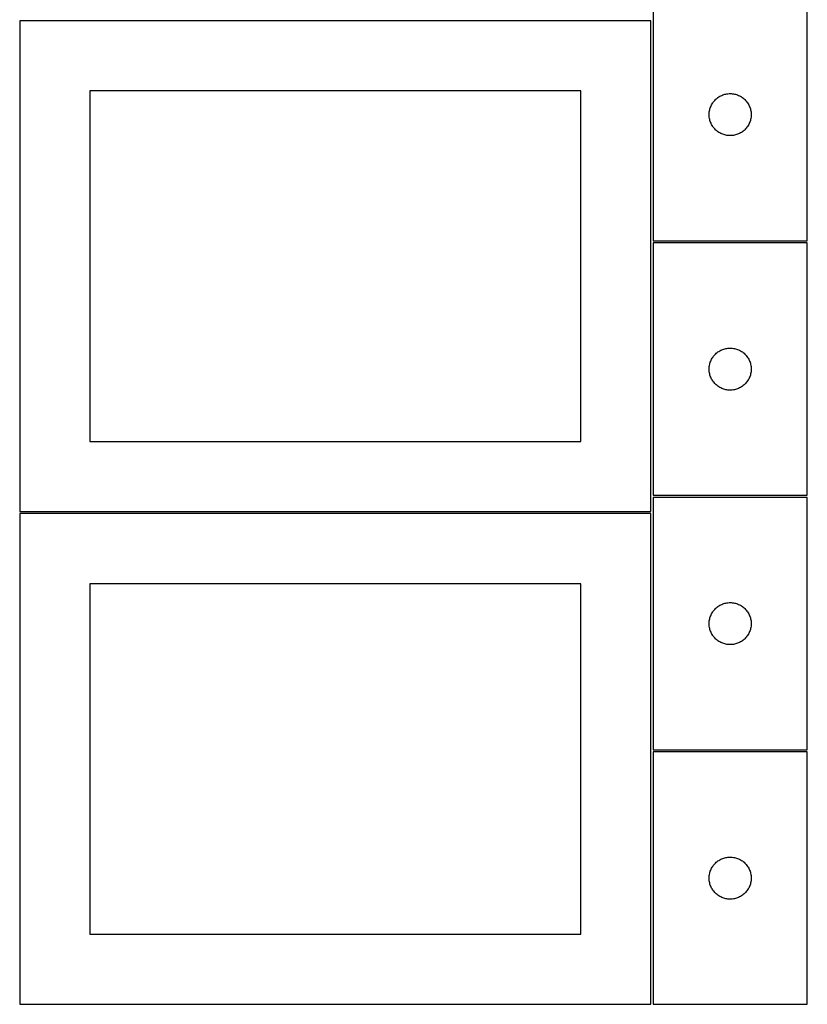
# Model space of a CAD drawing. Header units: millimetres. Extents: x 7 to 1493, y 7 to 2993.
# Tile 2 of 12: x 910 to 1471, y 7 to 709. Entities that reach past the tile are written whole.
import ezdxf

# ---------------------------------------------------------------- set-up
doc = ezdxf.new("R2010")
doc.units = ezdxf.units.MM
doc.layers.add('CUT', color=7, linetype='CONTINUOUS', true_color=0x000000)

msp = doc.modelspace()

# ---------------------------------------------------------------- linework, layer by layer
at = {"layer": 'CUT'}
for p, q in [((1361.099121, 731.09903), (1361.099121, 551.09903)), ((1471.099121, 551.09903), (1471.099121, 731.09903)), ((1359.574236, 708.049512), (909.574236, 708.049512)), ((909.574236, 708.049512), (909.574236, 358.049512)), ((1359.574236, 358.049512), (1359.574236, 708.049512)), ((1309.574236, 658.049512), (959.574236, 658.049512)), ((959.574236, 658.049512), (959.574236, 408.049512)), ((1309.574236, 408.049512), (1309.574236, 658.049512)), ((1406.789978, 652.860827), (1407.407804, 653.324455)), ((1407.407804, 653.324455), (1408.048678, 653.755663)), ((1408.048678, 653.755663), (1408.7109, 654.153309)), ((1408.7109, 654.153309), (1409.392714, 654.516336)), ((1409.392714, 654.516336), (1410.092312, 654.843784)), ((1410.092312, 654.843784), (1410.807839, 655.134782)), ((1410.807839, 655.134782), (1411.537398, 655.388561)), ((1411.537398, 655.388561), (1412.279054, 655.604446)), ((1412.279054, 655.604446), (1413.03084, 655.781865)), ((1413.03084, 655.781865), (1413.790762, 655.920348)), ((1413.790762, 655.920348), (1414.556806, 656.019528)), ((1414.556806, 656.019528), (1415.326939, 656.079141)), ((1415.326939, 656.079141), (1416.099121, 656.09903)), ((1416.099121, 656.09903), (1416.871302, 656.079141)), ((1416.871302, 656.079141), (1417.641436, 656.019528)), ((1417.641436, 656.019528), (1418.407479, 655.920348)), ((1418.407479, 655.920348), (1419.167402, 655.781865)), ((1419.167402, 655.781865), (1419.919187, 655.604446)), ((1419.919187, 655.604446), (1420.660843, 655.388561)), ((1420.660843, 655.388561), (1421.390402, 655.134782)), ((1421.390402, 655.134782), (1422.105929, 654.843784)), ((1422.105929, 654.843784), (1422.805528, 654.516336)), ((1422.805528, 654.516336), (1423.487342, 654.153309)), ((1423.487342, 654.153309), (1424.149564, 653.755663)), ((1424.149564, 653.755663), (1424.790437, 653.324455)), ((1424.790437, 653.324455), (1425.408263, 652.860827)), ((1401.931782, 646.027166), (1402.204261, 646.749948)), ((1402.204261, 646.749948), (1402.513587, 647.457746)), ((1402.513587, 647.457746), (1402.858939, 648.148681)), ((1402.858939, 648.148681), (1403.239401, 648.820922)), ((1403.239401, 648.820922), (1403.653965, 649.472686)), ((1403.653965, 649.472686), (1404.101532, 650.102244)), ((1404.101532, 650.102244), (1404.580914, 650.707928)), ((1404.580914, 650.707928), (1405.09084, 651.28813)), ((1405.09084, 651.28813), (1405.629958, 651.841313)), ((1405.629958, 651.841313), (1406.196839, 652.366009)), ((1406.196839, 652.366009), (1406.789978, 652.860827)), ((1425.408263, 652.860827), (1426.001402, 652.366009)), ((1426.001402, 652.366009), (1426.568283, 651.841313)), ((1426.568283, 651.841313), (1427.107401, 651.28813)), ((1427.107401, 651.28813), (1427.617327, 650.707928)), ((1427.617327, 650.707928), (1428.096709, 650.102244)), ((1428.096709, 650.102244), (1428.544276, 649.472686)), ((1428.544276, 649.472686), (1428.95884, 648.820922)), ((1428.95884, 648.820922), (1429.339303, 648.148681)), ((1429.339303, 648.148681), (1429.684655, 647.457746)), ((1429.684655, 647.457746), (1429.99398, 646.749948)), ((1429.99398, 646.749948), (1430.266459, 646.027166)), ((1401.104094, 641.485249), (1401.143858, 642.256662)), ((1401.104094, 640.712811), (1401.104094, 641.485249)), ((1401.143858, 639.941398), (1401.104094, 640.712811)), ((1401.143858, 642.256662), (1401.223281, 643.025005)), ((1401.223281, 639.173055), (1401.143858, 639.941398)), ((1401.223281, 643.025005), (1401.342151, 643.788241)), ((1401.342151, 638.409819), (1401.223281, 639.173055)), ((1401.342151, 643.788241), (1401.500155, 644.544346)), ((1401.500155, 644.544346), (1401.696873, 645.291314)), ((1401.696873, 645.291314), (1401.931782, 646.027166)), ((1430.266459, 646.027166), (1430.501369, 645.291314)), ((1430.501369, 645.291314), (1430.698086, 644.544346)), ((1430.698086, 644.544346), (1430.85609, 643.788241)), ((1430.85609, 643.788241), (1430.974961, 643.025005)), ((1430.974961, 639.173055), (1430.85609, 638.409819)), ((1430.974961, 643.025005), (1431.054384, 642.256662)), ((1431.054384, 639.941398), (1430.974961, 639.173055)), ((1431.054384, 642.256662), (1431.094148, 641.485249)), ((1431.094148, 640.712811), (1431.054384, 639.941398)), ((1431.094148, 641.485249), (1431.094148, 640.712811)), ((1401.500155, 637.653714), (1401.342151, 638.409819)), ((1401.696873, 636.906745), (1401.500155, 637.653714)), ((1401.931782, 636.170894), (1401.696873, 636.906745)), ((1402.204261, 635.448112), (1401.931782, 636.170894)), ((1402.513587, 634.740314), (1402.204261, 635.448112)), ((1402.858939, 634.049379), (1402.513587, 634.740314)), ((1403.239401, 633.377138), (1402.858939, 634.049379)), ((1403.653965, 632.725374), (1403.239401, 633.377138)), ((1404.101532, 632.095816), (1403.653965, 632.725374)), ((1404.580914, 631.490132), (1404.101532, 632.095816)), ((1428.096709, 632.095816), (1427.617327, 631.490132)), ((1428.544276, 632.725374), (1428.096709, 632.095816)), ((1428.95884, 633.377138), (1428.544276, 632.725374)), ((1429.339303, 634.049379), (1428.95884, 633.377138)), ((1429.684655, 634.740314), (1429.339303, 634.049379)), ((1429.99398, 635.448112), (1429.684655, 634.740314)), ((1430.266459, 636.170894), (1429.99398, 635.448112)), ((1430.501369, 636.906745), (1430.266459, 636.170894)), ((1430.698086, 637.653714), (1430.501369, 636.906745)), ((1430.85609, 638.409819), (1430.698086, 637.653714)), ((1405.09084, 630.90993), (1404.580914, 631.490132)), ((1405.629958, 630.356747), (1405.09084, 630.90993)), ((1406.196839, 629.832051), (1405.629958, 630.356747)), ((1406.789978, 629.337233), (1406.196839, 629.832051)), ((1407.407804, 628.873605), (1406.789978, 629.337233)), ((1408.048678, 628.442397), (1407.407804, 628.873605)), ((1408.7109, 628.044751), (1408.048678, 628.442397)), ((1409.392714, 627.681724), (1408.7109, 628.044751)), ((1410.092312, 627.354276), (1409.392714, 627.681724)), ((1410.807839, 627.063278), (1410.092312, 627.354276)), ((1411.537398, 626.809499), (1410.807839, 627.063278)), ((1412.279054, 626.593614), (1411.537398, 626.809499)), ((1413.03084, 626.416195), (1412.279054, 626.593614)), ((1413.790762, 626.277712), (1413.03084, 626.416195)), ((1414.556806, 626.178532), (1413.790762, 626.277712)), ((1415.326939, 626.118919), (1414.556806, 626.178532)), ((1416.099121, 626.09903), (1415.326939, 626.118919)), ((1416.871302, 626.118919), (1416.099121, 626.09903)), ((1417.641436, 626.178532), (1416.871302, 626.118919)), ((1418.407479, 626.277712), (1417.641436, 626.178532)), ((1419.167402, 626.416195), (1418.407479, 626.277712)), ((1419.919187, 626.593614), (1419.167402, 626.416195)), ((1420.660843, 626.809499), (1419.919187, 626.593614)), ((1421.390402, 627.063278), (1420.660843, 626.809499)), ((1422.105929, 627.354276), (1421.390402, 627.063278)), ((1422.805528, 627.681724), (1422.105929, 627.354276)), ((1423.487342, 628.044751), (1422.805528, 627.681724)), ((1424.149564, 628.442397), (1423.487342, 628.044751)), ((1424.790437, 628.873605), (1424.149564, 628.442397)), ((1425.408263, 629.337233), (1424.790437, 628.873605)), ((1426.001402, 629.832051), (1425.408263, 629.337233)), ((1426.568283, 630.356747), (1426.001402, 629.832051)), ((1427.107401, 630.90993), (1426.568283, 630.356747)), ((1427.617327, 631.490132), (1427.107401, 630.90993)), ((1361.099121, 551.09903), (1471.099121, 551.09903)), ((1471.099121, 549.574341), (1361.099121, 549.574341)), ((1361.099121, 549.574341), (1361.099121, 369.574341)), ((1471.099121, 369.574341), (1471.099121, 549.574341)), ((1405.629958, 470.316624), (1406.196839, 470.84132)), ((1406.196839, 470.84132), (1406.789978, 471.336138)), ((1406.789978, 471.336138), (1407.407804, 471.799766)), ((1407.407804, 471.799766), (1408.048678, 472.230975)), ((1408.048678, 472.230975), (1408.7109, 472.62862)), ((1408.7109, 472.62862), (1409.392714, 472.991647)), ((1409.392714, 472.991647), (1410.092312, 473.319095)), ((1410.092312, 473.319095), (1410.807839, 473.610094)), ((1410.807839, 473.610094), (1411.537398, 473.863872)), ((1411.537398, 473.863872), (1412.279054, 474.079757)), ((1412.279054, 474.079757), (1413.03084, 474.257177)), ((1413.03084, 474.257177), (1413.790762, 474.39566)), ((1413.790762, 474.39566), (1414.556806, 474.494839)), ((1414.556806, 474.494839), (1415.326939, 474.554453)), ((1415.326939, 474.554453), (1416.099121, 474.574341)), ((1416.099121, 474.574341), (1416.871302, 474.554453)), ((1416.871302, 474.554453), (1417.641436, 474.494839)), ((1417.641436, 474.494839), (1418.407479, 474.39566)), ((1418.407479, 474.39566), (1419.167402, 474.257177)), ((1419.167402, 474.257177), (1419.919187, 474.079757)), ((1419.919187, 474.079757), (1420.660843, 473.863872)), ((1420.660843, 473.863872), (1421.390402, 473.610094)), ((1421.390402, 473.610094), (1422.105929, 473.319095)), ((1422.105929, 473.319095), (1422.805528, 472.991647)), ((1422.805528, 472.991647), (1423.487342, 472.62862)), ((1423.487342, 472.62862), (1424.149564, 472.230975)), ((1424.149564, 472.230975), (1424.790437, 471.799766)), ((1424.790437, 471.799766), (1425.408263, 471.336138)), ((1425.408263, 471.336138), (1426.001402, 470.84132)), ((1426.001402, 470.84132), (1426.568283, 470.316624)), ((1401.500155, 463.019657), (1401.696873, 463.766626)), ((1401.696873, 463.766626), (1401.931782, 464.502477)), ((1401.931782, 464.502477), (1402.204261, 465.22526)), ((1402.204261, 465.22526), (1402.513587, 465.933057)), ((1402.513587, 465.933057), (1402.858939, 466.623992)), ((1402.858939, 466.623992), (1403.239401, 467.296233)), ((1403.239401, 467.296233), (1403.653965, 467.947997)), ((1403.653965, 467.947997), (1404.101532, 468.577555)), ((1404.101532, 468.577555), (1404.580914, 469.183239)), ((1404.580914, 469.183239), (1405.09084, 469.763441)), ((1405.09084, 469.763441), (1405.629958, 470.316624)), ((1426.568283, 470.316624), (1427.107401, 469.763441)), ((1427.107401, 469.763441), (1427.617327, 469.183239)), ((1427.617327, 469.183239), (1428.096709, 468.577555)), ((1428.096709, 468.577555), (1428.544276, 467.947997)), ((1428.544276, 467.947997), (1428.95884, 467.296233)), ((1428.95884, 467.296233), (1429.339303, 466.623992)), ((1429.339303, 466.623992), (1429.684655, 465.933057)), ((1429.684655, 465.933057), (1429.99398, 465.22526)), ((1429.99398, 465.22526), (1430.266459, 464.502477)), ((1430.266459, 464.502477), (1430.501369, 463.766626)), ((1430.501369, 463.766626), (1430.698086, 463.019657)), ((1401.104094, 459.96056), (1401.143858, 460.731973)), ((1401.104094, 459.188123), (1401.104094, 459.96056)), ((1401.143858, 458.416709), (1401.104094, 459.188123)), ((1401.143858, 460.731973), (1401.223281, 461.500317)), ((1401.223281, 457.648366), (1401.143858, 458.416709)), ((1401.223281, 461.500317), (1401.342151, 462.263553)), ((1401.342151, 456.88513), (1401.223281, 457.648366)), ((1401.342151, 462.263553), (1401.500155, 463.019657)), ((1401.500155, 456.129025), (1401.342151, 456.88513)), ((1430.698086, 463.019657), (1430.85609, 462.263553)), ((1430.85609, 456.88513), (1430.698086, 456.129025)), ((1430.85609, 462.263553), (1430.974961, 461.500317)), ((1430.974961, 457.648366), (1430.85609, 456.88513)), ((1430.974961, 461.500317), (1431.054384, 460.731973)), ((1431.054384, 458.416709), (1430.974961, 457.648366)), ((1431.054384, 460.731973), (1431.094148, 459.96056)), ((1431.094148, 459.188123), (1431.054384, 458.416709)), ((1431.094148, 459.96056), (1431.094148, 459.188123)), ((1401.696873, 455.382057), (1401.500155, 456.129025)), ((1401.931782, 454.646205), (1401.696873, 455.382057)), ((1402.204261, 453.923423), (1401.931782, 454.646205)), ((1402.513587, 453.215625), (1402.204261, 453.923423)), ((1402.858939, 452.52469), (1402.513587, 453.215625)), ((1403.239401, 451.852449), (1402.858939, 452.52469)), ((1403.653965, 451.200685), (1403.239401, 451.852449)), ((1404.101532, 450.571127), (1403.653965, 451.200685)), ((1404.580914, 449.965444), (1404.101532, 450.571127)), ((1405.09084, 449.385241), (1404.580914, 449.965444)), ((1427.617327, 449.965444), (1427.107401, 449.385241)), ((1428.096709, 450.571127), (1427.617327, 449.965444)), ((1428.544276, 451.200685), (1428.096709, 450.571127)), ((1428.95884, 451.852449), (1428.544276, 451.200685)), ((1429.339303, 452.52469), (1428.95884, 451.852449)), ((1429.684655, 453.215625), (1429.339303, 452.52469)), ((1429.99398, 453.923423), (1429.684655, 453.215625)), ((1430.266459, 454.646205), (1429.99398, 453.923423)), ((1430.501369, 455.382057), (1430.266459, 454.646205)), ((1430.698086, 456.129025), (1430.501369, 455.382057)), ((1405.629958, 448.832058), (1405.09084, 449.385241)), ((1406.196839, 448.307362), (1405.629958, 448.832058)), ((1406.789978, 447.812544), (1406.196839, 448.307362)), ((1407.407804, 447.348916), (1406.789978, 447.812544)), ((1408.048678, 446.917708), (1407.407804, 447.348916)), ((1408.7109, 446.520063), (1408.048678, 446.917708)), ((1409.392714, 446.157035), (1408.7109, 446.520063)), ((1410.092312, 445.829588), (1409.392714, 446.157035)), ((1410.807839, 445.538589), (1410.092312, 445.829588)), ((1411.537398, 445.284811), (1410.807839, 445.538589)), ((1412.279054, 445.068925), (1411.537398, 445.284811)), ((1413.03084, 444.891506), (1412.279054, 445.068925)), ((1413.790762, 444.753023), (1413.03084, 444.891506)), ((1414.556806, 444.653843), (1413.790762, 444.753023)), ((1415.326939, 444.59423), (1414.556806, 444.653843)), ((1416.099121, 444.574341), (1415.326939, 444.59423)), ((1416.871302, 444.59423), (1416.099121, 444.574341)), ((1417.641436, 444.653843), (1416.871302, 444.59423)), ((1418.407479, 444.753023), (1417.641436, 444.653843)), ((1419.167402, 444.891506), (1418.407479, 444.753023)), ((1419.919187, 445.068925), (1419.167402, 444.891506)), ((1420.660843, 445.284811), (1419.919187, 445.068925)), ((1421.390402, 445.538589), (1420.660843, 445.284811)), ((1422.105929, 445.829588), (1421.390402, 445.538589)), ((1422.805528, 446.157035), (1422.105929, 445.829588)), ((1423.487342, 446.520063), (1422.805528, 446.157035)), ((1424.149564, 446.917708), (1423.487342, 446.520063)), ((1424.790437, 447.348916), (1424.149564, 446.917708)), ((1425.408263, 447.812544), (1424.790437, 447.348916)), ((1426.001402, 448.307362), (1425.408263, 447.812544)), ((1426.568283, 448.832058), (1426.001402, 448.307362)), ((1427.107401, 449.385241), (1426.568283, 448.832058)), ((959.574236, 408.049512), (1309.574236, 408.049512)), ((1361.099121, 369.574341), (1471.099121, 369.574341)), ((1471.099121, 368.049561), (1361.099121, 368.049561)), ((1361.099121, 368.049561), (1361.099121, 188.049561)), ((1471.099121, 188.049561), (1471.099121, 368.049561)), ((909.574236, 358.049512), (1359.574236, 358.049512)), ((1359.574236, 356.524778), (909.574236, 356.524778)), ((909.574236, 356.524778), (909.574236, 6.524778)), ((1359.574236, 6.524778), (1359.574236, 356.524778)), ((1309.574236, 306.524778), (959.574236, 306.524778)), ((959.574236, 306.524778), (959.574236, 56.524778)), ((1309.574236, 56.524778), (1309.574236, 306.524778)), ((1404.580914, 287.658459), (1405.09084, 288.238661)), ((1405.09084, 288.238661), (1405.629958, 288.791844)), ((1405.629958, 288.791844), (1406.196839, 289.31654)), ((1406.196839, 289.31654), (1406.789978, 289.811358)), ((1406.789978, 289.811358), (1407.407804, 290.274986)), ((1407.407804, 290.274986), (1408.048678, 290.706194)), ((1408.048678, 290.706194), (1408.7109, 291.10384)), ((1408.7109, 291.10384), (1409.392714, 291.466867)), ((1409.392714, 291.466867), (1410.092312, 291.794315)), ((1410.092312, 291.794315), (1410.807839, 292.085313)), ((1410.807839, 292.085313), (1411.537398, 292.339092)), ((1411.537398, 292.339092), (1412.279054, 292.554977)), ((1412.279054, 292.554977), (1413.03084, 292.732396)), ((1413.03084, 292.732396), (1413.790762, 292.870879)), ((1413.790762, 292.870879), (1414.556806, 292.970059)), ((1414.556806, 292.970059), (1415.326939, 293.029672)), ((1415.326939, 293.029672), (1416.099121, 293.049561)), ((1416.099121, 293.049561), (1416.871302, 293.029672)), ((1416.871302, 293.029672), (1417.641436, 292.970059)), ((1417.641436, 292.970059), (1418.407479, 292.870879)), ((1418.407479, 292.870879), (1419.167402, 292.732396)), ((1419.167402, 292.732396), (1419.919187, 292.554977)), ((1419.919187, 292.554977), (1420.660843, 292.339092)), ((1420.660843, 292.339092), (1421.390402, 292.085313)), ((1421.390402, 292.085313), (1422.105929, 291.794315)), ((1422.105929, 291.794315), (1422.805528, 291.466867)), ((1422.805528, 291.466867), (1423.487342, 291.10384)), ((1423.487342, 291.10384), (1424.149564, 290.706194)), ((1424.149564, 290.706194), (1424.790437, 290.274986)), ((1424.790437, 290.274986), (1425.408263, 289.811358)), ((1425.408263, 289.811358), (1426.001402, 289.31654)), ((1426.001402, 289.31654), (1426.568283, 288.791844)), ((1426.568283, 288.791844), (1427.107401, 288.238661)), ((1427.107401, 288.238661), (1427.617327, 287.658459)), ((1401.342151, 280.738772), (1401.500155, 281.494877)), ((1401.500155, 281.494877), (1401.696873, 282.241845)), ((1401.696873, 282.241845), (1401.931782, 282.977697)), ((1401.931782, 282.977697), (1402.204261, 283.700479)), ((1402.204261, 283.700479), (1402.513587, 284.408277)), ((1402.513587, 284.408277), (1402.858939, 285.099212)), ((1402.858939, 285.099212), (1403.239401, 285.771453)), ((1403.239401, 285.771453), (1403.653965, 286.423217)), ((1403.653965, 286.423217), (1404.101532, 287.052775)), ((1404.101532, 287.052775), (1404.580914, 287.658459)), ((1427.617327, 287.658459), (1428.096709, 287.052775)), ((1428.096709, 287.052775), (1428.544276, 286.423217)), ((1428.544276, 286.423217), (1428.95884, 285.771453)), ((1428.95884, 285.771453), (1429.339303, 285.099212)), ((1429.339303, 285.099212), (1429.684655, 284.408277)), ((1429.684655, 284.408277), (1429.99398, 283.700479)), ((1429.99398, 283.700479), (1430.266459, 282.977697)), ((1430.266459, 282.977697), (1430.501369, 282.241845)), ((1430.501369, 282.241845), (1430.698086, 281.494877)), ((1430.698086, 281.494877), (1430.85609, 280.738772)), ((1401.104094, 278.43578), (1401.143858, 279.207193)), ((1401.104094, 277.663342), (1401.104094, 278.43578)), ((1401.143858, 276.891929), (1401.104094, 277.663342)), ((1401.143858, 279.207193), (1401.223281, 279.975536)), ((1401.223281, 276.123586), (1401.143858, 276.891929)), ((1401.223281, 279.975536), (1401.342151, 280.738772)), ((1401.342151, 275.36035), (1401.223281, 276.123586)), ((1401.500155, 274.604245), (1401.342151, 275.36035)), ((1401.696873, 273.857276), (1401.500155, 274.604245)), ((1430.698086, 274.604245), (1430.501369, 273.857276)), ((1430.85609, 275.36035), (1430.698086, 274.604245)), ((1430.85609, 280.738772), (1430.974961, 279.975536)), ((1430.974961, 276.123586), (1430.85609, 275.36035)), ((1430.974961, 279.975536), (1431.054384, 279.207193)), ((1431.054384, 276.891929), (1430.974961, 276.123586)), ((1431.054384, 279.207193), (1431.094148, 278.43578)), ((1431.094148, 277.663342), (1431.054384, 276.891929)), ((1431.094148, 278.43578), (1431.094148, 277.663342)), ((1401.931782, 273.121425), (1401.696873, 273.857276)), ((1402.204261, 272.398643), (1401.931782, 273.121425)), ((1402.513587, 271.690845), (1402.204261, 272.398643)), ((1402.858939, 270.99991), (1402.513587, 271.690845)), ((1403.239401, 270.327669), (1402.858939, 270.99991)), ((1403.653965, 269.675905), (1403.239401, 270.327669)), ((1404.101532, 269.046347), (1403.653965, 269.675905)), ((1404.580914, 268.440663), (1404.101532, 269.046347)), ((1405.09084, 267.860461), (1404.580914, 268.440663)), ((1405.629958, 267.307278), (1405.09084, 267.860461)), ((1406.196839, 266.782582), (1405.629958, 267.307278)), ((1426.568283, 267.307278), (1426.001402, 266.782582)), ((1427.107401, 267.860461), (1426.568283, 267.307278)), ((1427.617327, 268.440663), (1427.107401, 267.860461)), ((1428.096709, 269.046347), (1427.617327, 268.440663)), ((1428.544276, 269.675905), (1428.096709, 269.046347)), ((1428.95884, 270.327669), (1428.544276, 269.675905)), ((1429.339303, 270.99991), (1428.95884, 270.327669)), ((1429.684655, 271.690845), (1429.339303, 270.99991)), ((1429.99398, 272.398643), (1429.684655, 271.690845)), ((1430.266459, 273.121425), (1429.99398, 272.398643)), ((1430.501369, 273.857276), (1430.266459, 273.121425)), ((1406.789978, 266.287764), (1406.196839, 266.782582)), ((1407.407804, 265.824136), (1406.789978, 266.287764)), ((1408.048678, 265.392928), (1407.407804, 265.824136)), ((1408.7109, 264.995282), (1408.048678, 265.392928)), ((1409.392714, 264.632255), (1408.7109, 264.995282)), ((1410.092312, 264.304807), (1409.392714, 264.632255)), ((1410.807839, 264.013809), (1410.092312, 264.304807)), ((1411.537398, 263.76003), (1410.807839, 264.013809)), ((1412.279054, 263.544145), (1411.537398, 263.76003)), ((1413.03084, 263.366726), (1412.279054, 263.544145)), ((1413.790762, 263.228243), (1413.03084, 263.366726)), ((1414.556806, 263.129063), (1413.790762, 263.228243)), ((1415.326939, 263.06945), (1414.556806, 263.129063)), ((1416.099121, 263.049561), (1415.326939, 263.06945)), ((1416.871302, 263.06945), (1416.099121, 263.049561)), ((1417.641436, 263.129063), (1416.871302, 263.06945)), ((1418.407479, 263.228243), (1417.641436, 263.129063)), ((1419.167402, 263.366726), (1418.407479, 263.228243)), ((1419.919187, 263.544145), (1419.167402, 263.366726)), ((1420.660843, 263.76003), (1419.919187, 263.544145)), ((1421.390402, 264.013809), (1420.660843, 263.76003)), ((1422.105929, 264.304807), (1421.390402, 264.013809)), ((1422.805528, 264.632255), (1422.105929, 264.304807)), ((1423.487342, 264.995282), (1422.805528, 264.632255)), ((1424.149564, 265.392928), (1423.487342, 264.995282)), ((1424.790437, 265.824136), (1424.149564, 265.392928)), ((1425.408263, 266.287764), (1424.790437, 265.824136)), ((1426.001402, 266.782582), (1425.408263, 266.287764)), ((1361.099121, 188.049561), (1471.099121, 188.049561)), ((1471.099121, 186.524781), (1361.099121, 186.524781)), ((1361.099121, 186.524781), (1361.099121, 6.524781)), ((1471.099121, 6.524781), (1471.099121, 186.524781)), ((1403.653965, 104.898437), (1404.101532, 105.527995)), ((1404.101532, 105.527995), (1404.580914, 106.133678)), ((1404.580914, 106.133678), (1405.09084, 106.713881)), ((1405.09084, 106.713881), (1405.629958, 107.267064)), ((1405.629958, 107.267064), (1406.196839, 107.79176)), ((1406.196839, 107.79176), (1406.789978, 108.286578)), ((1406.789978, 108.286578), (1407.407804, 108.750206)), ((1407.407804, 108.750206), (1408.048678, 109.181414)), ((1408.048678, 109.181414), (1408.7109, 109.579059)), ((1408.7109, 109.579059), (1409.392714, 109.942087)), ((1409.392714, 109.942087), (1410.092312, 110.269534)), ((1410.092312, 110.269534), (1410.807839, 110.560533)), ((1410.807839, 110.560533), (1411.537398, 110.814311)), ((1411.537398, 110.814311), (1412.279054, 111.030197)), ((1412.279054, 111.030197), (1413.03084, 111.207616)), ((1413.03084, 111.207616), (1413.790762, 111.346099)), ((1413.790762, 111.346099), (1414.556806, 111.445279)), ((1414.556806, 111.445279), (1415.326939, 111.504892)), ((1415.326939, 111.504892), (1416.099121, 111.524781)), ((1416.099121, 111.524781), (1416.871302, 111.504892)), ((1416.871302, 111.504892), (1417.641436, 111.445279)), ((1417.641436, 111.445279), (1418.407479, 111.346099)), ((1418.407479, 111.346099), (1419.167402, 111.207616)), ((1419.167402, 111.207616), (1419.919187, 111.030197)), ((1419.919187, 111.030197), (1420.660843, 110.814311)), ((1420.660843, 110.814311), (1421.390402, 110.560533)), ((1421.390402, 110.560533), (1422.105929, 110.269534)), ((1422.105929, 110.269534), (1422.805528, 109.942087)), ((1422.805528, 109.942087), (1423.487342, 109.579059)), ((1423.487342, 109.579059), (1424.149564, 109.181414)), ((1424.149564, 109.181414), (1424.790437, 108.750206)), ((1424.790437, 108.750206), (1425.408263, 108.286578)), ((1425.408263, 108.286578), (1426.001402, 107.79176)), ((1426.001402, 107.79176), (1426.568283, 107.267064)), ((1426.568283, 107.267064), (1427.107401, 106.713881)), ((1427.107401, 106.713881), (1427.617327, 106.133678)), ((1427.617327, 106.133678), (1428.096709, 105.527995)), ((1428.096709, 105.527995), (1428.544276, 104.898437)), ((1401.143858, 97.682413), (1401.223281, 98.450756)), ((1401.223281, 98.450756), (1401.342151, 99.213992)), ((1401.342151, 99.213992), (1401.500155, 99.970097)), ((1401.500155, 99.970097), (1401.696873, 100.717065)), ((1401.696873, 100.717065), (1401.931782, 101.452916)), ((1401.931782, 101.452916), (1402.204261, 102.175699)), ((1402.204261, 102.175699), (1402.513587, 102.883497)), ((1402.513587, 102.883497), (1402.858939, 103.574432)), ((1402.858939, 103.574432), (1403.239401, 104.246673)), ((1403.239401, 104.246673), (1403.653965, 104.898437)), ((1428.544276, 104.898437), (1428.95884, 104.246673)), ((1428.95884, 104.246673), (1429.339303, 103.574432)), ((1429.339303, 103.574432), (1429.684655, 102.883497)), ((1429.684655, 102.883497), (1429.99398, 102.175699)), ((1429.99398, 102.175699), (1430.266459, 101.452916)), ((1430.266459, 101.452916), (1430.501369, 100.717065)), ((1430.501369, 100.717065), (1430.698086, 99.970097)), ((1430.698086, 99.970097), (1430.85609, 99.213992)), ((1430.85609, 99.213992), (1430.974961, 98.450756)), ((1430.974961, 98.450756), (1431.054384, 97.682413)), ((1401.104094, 96.910999), (1401.143858, 97.682413)), ((1401.104094, 96.138562), (1401.104094, 96.910999)), ((1401.143858, 95.367149), (1401.104094, 96.138562)), ((1401.223281, 94.598805), (1401.143858, 95.367149)), ((1401.342151, 93.835569), (1401.223281, 94.598805)), ((1401.500155, 93.079465), (1401.342151, 93.835569)), ((1401.696873, 92.332496), (1401.500155, 93.079465)), ((1401.931782, 91.596645), (1401.696873, 92.332496)), ((1402.204261, 90.873862), (1401.931782, 91.596645)), ((1430.266459, 91.596645), (1429.99398, 90.873862)), ((1430.501369, 92.332496), (1430.266459, 91.596645)), ((1430.698086, 93.079465), (1430.501369, 92.332496)), ((1430.85609, 93.835569), (1430.698086, 93.079465)), ((1430.974961, 94.598805), (1430.85609, 93.835569)), ((1431.054384, 95.367149), (1430.974961, 94.598805)), ((1431.054384, 97.682413), (1431.094148, 96.910999)), ((1431.094148, 96.138562), (1431.054384, 95.367149)), ((1431.094148, 96.910999), (1431.094148, 96.138562)), ((1402.513587, 90.166065), (1402.204261, 90.873862)), ((1402.858939, 89.47513), (1402.513587, 90.166065)), ((1403.239401, 88.802889), (1402.858939, 89.47513)), ((1403.653965, 88.151125), (1403.239401, 88.802889)), ((1404.101532, 87.521566), (1403.653965, 88.151125)), ((1404.580914, 86.915883), (1404.101532, 87.521566)), ((1405.09084, 86.335681), (1404.580914, 86.915883)), ((1405.629958, 85.782498), (1405.09084, 86.335681)), ((1406.196839, 85.257802), (1405.629958, 85.782498)), ((1406.789978, 84.762984), (1406.196839, 85.257802)), ((1407.407804, 84.299356), (1406.789978, 84.762984)), ((1408.048678, 83.868147), (1407.407804, 84.299356)), ((1424.790437, 84.299356), (1424.149564, 83.868147)), ((1425.408263, 84.762984), (1424.790437, 84.299356)), ((1426.001402, 85.257802), (1425.408263, 84.762984)), ((1426.568283, 85.782498), (1426.001402, 85.257802)), ((1427.107401, 86.335681), (1426.568283, 85.782498)), ((1427.617327, 86.915883), (1427.107401, 86.335681)), ((1428.096709, 87.521566), (1427.617327, 86.915883)), ((1428.544276, 88.151125), (1428.096709, 87.521566)), ((1428.95884, 88.802889), (1428.544276, 88.151125)), ((1429.339303, 89.47513), (1428.95884, 88.802889)), ((1429.684655, 90.166065), (1429.339303, 89.47513)), ((1429.99398, 90.873862), (1429.684655, 90.166065)), ((1408.7109, 83.470502), (1408.048678, 83.868147)), ((1409.392714, 83.107474), (1408.7109, 83.470502)), ((1410.092312, 82.780027), (1409.392714, 83.107474)), ((1410.807839, 82.489028), (1410.092312, 82.780027)), ((1411.537398, 82.23525), (1410.807839, 82.489028)), ((1412.279054, 82.019365), (1411.537398, 82.23525)), ((1413.03084, 81.841945), (1412.279054, 82.019365)), ((1413.790762, 81.703462), (1413.03084, 81.841945)), ((1414.556806, 81.604283), (1413.790762, 81.703462)), ((1415.326939, 81.544669), (1414.556806, 81.604283)), ((1416.099121, 81.524781), (1415.326939, 81.544669)), ((1416.871302, 81.544669), (1416.099121, 81.524781)), ((1417.641436, 81.604283), (1416.871302, 81.544669)), ((1418.407479, 81.703462), (1417.641436, 81.604283)), ((1419.167402, 81.841945), (1418.407479, 81.703462)), ((1419.919187, 82.019365), (1419.167402, 81.841945)), ((1420.660843, 82.23525), (1419.919187, 82.019365)), ((1421.390402, 82.489028), (1420.660843, 82.23525)), ((1422.105929, 82.780027), (1421.390402, 82.489028)), ((1422.805528, 83.107474), (1422.105929, 82.780027)), ((1423.487342, 83.470502), (1422.805528, 83.107474)), ((1424.149564, 83.868147), (1423.487342, 83.470502)), ((959.574236, 56.524778), (1309.574236, 56.524778)), ((909.574236, 6.524778), (1359.574236, 6.524778)), ((1361.099121, 6.524781), (1471.099121, 6.524781))]:
    msp.add_line(p, q, dxfattribs=at)

doc.saveas('drawing.dxf')
